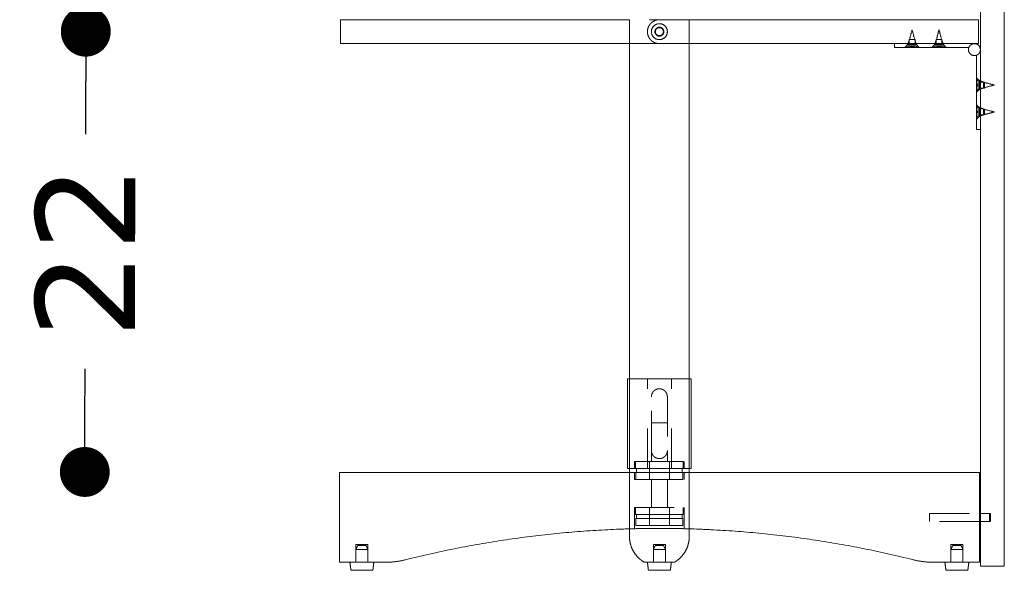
# Model space of a CAD drawing. Header units: centimetres. Extents: x 43 to 219, y 1 to 250.
# Tile 9 of 11: x 126 to 176, y 122 to 150. Entities that reach past the tile are written whole.
import ezdxf

# ---------------------------------------------------------------- set-up
doc = ezdxf.new("R2010")
doc.units = ezdxf.units.CM
doc.header["$MEASUREMENT"] = 0
doc.linetypes.add('Nascosto', pattern=[4, 2, -2])
doc.layers.add('Make2D$Nascosto$Curve', color=7, linetype='Nascosto', true_color=0x8c8c8c)
doc.layers.add('Make2D$Visibile$Curve', color=7, linetype='Continuous', true_color=0x000000)
doc.layers.add('Make2D$Visibile$CurveSilhouetteScena', color=7, linetype='Continuous', lineweight=50, true_color=0x000000)
doc.styles.get("Standard").update_dxf_attribs({"font": 'verdana.ttf'})
doc.dimstyles.new('MDF', dxfattribs={"dimtxt": 5, "dimasz": 2.5, "dimexe": 0.18, "dimexo": 0.0625, "dimgap": 2, "dimtad": 0, "dimdec": 0, "dimrnd": 1, "dimzin": 0, "dimdsep": 46, "dimtxsty": 'Standard', "dimblk": 'DOT', "dimcen": 0.09, "dimse1": 1, "dimse2": 1, "dimclrd": 1, "dimclrt": 1, "dimadec": 0, "dimazin": 0, "dimtfac": 1, "dimtdec": 0, "dimtofl": 0, "dimtmove": 0, "dimatfit": 3, "dimldrblk": 'DOTBLANK', "dimfxl": 1, "dimtfillclr": 1, "dimtolj": 1, "dimtzin": 0, "dimarcsym": 0})

# ---------------------------------------------------------------- blocks, each defined once
blk = doc.blocks.new('_Dot')
at = {"color": 0, "linetype": 'ByBlock', "lineweight": -2}
blk.add_line((-0.5, 0), (-1, 0), dxfattribs=at)
at = {"color": 0, "linetype": 'ByBlock', "const_width": 0.5}
blk.add_lwpolyline([(-0.25, 0, 1), (0.25, 0, 1)], format="xyb", close=True, dxfattribs=at)
blk = doc.blocks.new('*D24')
at = {"color": 1, "lineweight": -2, "transparency": 16777216}
for p, q in [((129.515, 179.619), (129.515, 171.352)), ((129.515, 151.419), (129.515, 159.686))]:
    blk.add_line(p, q, dxfattribs=at)
at = {"layer": 'Defpoints', "color": 0, "transparency": 16777216}
for p in [(129.515, 182.119), (142.284, 182.119), (142.284, 148.919)]:
    blk.add_point(p, dxfattribs=at)
at = {"color": 1, "lineweight": -2, "transparency": 16777216, "xscale": 2.5, "yscale": 2.5, "zscale": 2.5}
for p, rotation in [((129.515, 182.119), 90), ((129.515, 148.919), 270)]:
    blk.add_blockref('_Dot', p, dxfattribs=dict(at, rotation=rotation))
at = {"color": 1, "transparency": 16777216, "insert": (129.515, 165.519), "char_height": 5, "attachment_point": 5, "rotation": 90}
blk.add_mtext('\\A1;33', dxfattribs=at)
blk = doc.blocks.new('_DotBlank')
at = {"color": 0, "linetype": 'ByBlock', "lineweight": -2}
blk.add_line((-0.5, 0), (-1, 0), dxfattribs=at)
blk.add_circle((0, 0), 0.5, dxfattribs=at)
blk = doc.blocks.new('*D25')
at = {"color": 1, "lineweight": -2, "transparency": 16777216}
for p, q in [((129.509, 146.448), (129.503, 143.777)), ((129.471, 129.348), (129.477, 132.02))]:
    blk.add_line(p, q, dxfattribs=at)
at = {"layer": 'Defpoints', "color": 0, "transparency": 16777216}
for p in [(142.284, 148.919), (129.465, 126.848), (142.234, 126.819)]:
    blk.add_point(p, dxfattribs=at)
at = {"color": 1, "lineweight": -2, "transparency": 16777216, "xscale": 2.5, "yscale": 2.5, "zscale": 2.5}
for p, rotation in [((129.515, 148.948), 89.8703717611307), ((129.465, 126.848), 269.8703717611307)]:
    blk.add_blockref('_Dot', p, dxfattribs=dict(at, rotation=rotation))
at = {"color": 1, "transparency": 16777216, "insert": (129.49, 137.898), "char_height": 5, "attachment_point": 5, "rotation": 89.8704}
blk.add_mtext('\\A1;22', dxfattribs=at)

msp = doc.modelspace()

# ---------------------------------------------------------------- linework, layer by layer
at = {"layer": 'Make2D$Nascosto$Curve', "color": 0, "lineweight": 9}
for points, weights, knots in [([(159.784, 149.519), (159.036, 149.519), (158.284, 149.519), (157.532, 149.519), (156.784, 149.519)], [0.964312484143, 0.980912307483, 1, 0.980912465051, 0.964312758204], [486.275953, 486.275953, 486.275953, 502.654825, 502.654825, 519.033561, 519.033561, 519.033561]), ([(158.284, 149.519), (158.884, 149.519), (158.884, 148.919), (158.884, 148.319), (158.284, 148.319), (157.684, 148.319), (157.684, 148.919), (157.684, 149.519), (158.284, 149.519)], [1, 0.707106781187, 1, 0.707106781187, 1, 0.707106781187, 1, 0.707106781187, 1], [0, 0, 0, 9.424778, 9.424778, 18.849556, 18.849556, 28.274334, 28.274334, 37.699112, 37.699112, 37.699112]), ([(158.284, 149.144), (158.059, 149.144), (158.059, 148.919), (158.059, 148.694), (158.284, 148.694), (158.509, 148.694), (158.509, 148.919), (158.509, 149.144), (158.284, 149.144)], [1, 0.707106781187, 1, 0.707106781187, 1, 0.707106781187, 1, 0.707106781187, 1], [0, 0, 0, 3.534292, 3.534292, 7.068583, 7.068583, 10.602875, 10.602875, 14.137167, 14.137167, 14.137167]), ([(158.106, 148.828), (158.092, 148.856), (158.087, 148.887), (158.063, 149.031), (158.193, 149.098)], [0.903407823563, 0.938999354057, 1, 0.768009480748, 0.903522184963], [2.487296, 2.487296, 2.487296, 3.141593, 3.141593, 5.629939, 5.629939, 5.629939]), ([(158.193, 149.098), (158.193, 149.098), (158.193, 149.098), (158.236, 149.119), (158.284, 149.119), (158.484, 149.119), (158.484, 148.919), (158.484, 148.719), (158.284, 148.719), (158.162, 148.719), (158.106, 148.828)], [0.874965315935, 0.875034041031, 0.875102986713, 0.909730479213, 1, 0.707106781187, 1, 0.707106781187, 1, 0.797605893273, 0.874927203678], [-13.536535, -13.536535, -13.536535, -13.534608, -13.534608, -12.566371, -12.566371, -9.424778, -9.424778, -6.283185, -6.283185, -4.112292, -4.112292, -4.112292]), ([(170.734, 148.269), (170.734, 148.269), (170.959, 148.269), (171.184, 148.269), (171.184, 148.269)], [1, 0.707106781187, 1, 0.707106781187, 1], [-9, -9, -9, -4.5, -4.5, 0, 0, 0]), ([(170.809, 148.519), (170.809, 148.519), (170.959, 148.519), (171.109, 148.519), (171.109, 148.519)], [1, 0.707106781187, 1, 0.707106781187, 1], [4.712389, 4.712389, 4.712389, 7.068583, 7.068583, 9.424778, 9.424778, 9.424778]), ([(172.084, 148.269), (172.084, 148.269), (172.309, 148.269), (172.534, 148.269), (172.534, 148.269)], [1, 0.707106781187, 1, 0.707106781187, 1], [-9, -9, -9, -4.5, -4.5, 0, 0, 0]), ([(172.159, 148.519), (172.159, 148.519), (172.309, 148.519), (172.459, 148.519), (172.459, 148.519)], [1, 0.707106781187, 1, 0.707106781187, 1], [4.712389, 4.712389, 4.712389, 7.068583, 7.068583, 9.424778, 9.424778, 9.424778]), ([(172.189, 148.519), (172.21, 148.519), (172.259, 148.519), (172.379, 148.519), (172.429, 148.519), (172.439, 148.519), (172.439, 148.519)], [0.853553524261, 0.853693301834, 1, 0.707106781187, 1, 0.923806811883, 0.887255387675], [1.021993, 1.021993, 1.021993, 2.042035, 2.042035, 4.08407, 4.08407, 4.615285, 4.615285, 4.615285]), ([(172.189, 148.519), (172.21, 148.519), (172.259, 148.519), (172.379, 148.519), (172.429, 148.519), (172.439, 148.519), (172.439, 148.519)], [0.853553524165, 0.853693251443, 1, 0.707106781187, 1, 0.923806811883, 0.887255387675], [1.021993, 1.021993, 1.021993, 2.042035, 2.042035, 4.08407, 4.08407, 4.615285, 4.615285, 4.615285]), ([(174.384, 148.019), (174.384, 147.895), (174.296, 147.807), (174.263, 147.774), (174.22, 147.752)], [0.92461794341, 0.888375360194, 1, 0.954157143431, 0.933254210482], [5.36277, 5.36277, 5.36277, 8.018144, 8.018144, 9.108673, 9.108673, 9.108673]), ([(174.334, 146.469), (174.334, 146.469), (174.334, 146.244), (174.334, 146.019), (174.334, 146.019)], [1, 0.707106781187, 1, 0.707106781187, 1], [-9, -9, -9, -4.5, -4.5, 0, 0, 0]), ([(174.534, 146.394), (174.534, 146.394), (174.534, 146.244), (174.534, 146.094), (174.534, 146.094)], [1, 0.707106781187, 1, 0.707106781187, 1], [4.712389, 4.712389, 4.712389, 7.068583, 7.068583, 9.424778, 9.424778, 9.424778]), ([(174.584, 146.114), (174.584, 146.114), (174.584, 146.234), (174.584, 146.363), (174.584, 146.374), (174.584, 146.384), (174.584, 146.255), (174.584, 146.244), (174.584, 146.234)], [0.969126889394, 0.723455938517, 1, 0.707106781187, 1, 0.707106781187, 1, 0.967777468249, 0.942644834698], [-1.92805, -1.92805, -1.92805, 0, 0, 2.042035, 2.042035, 4.08407, 4.08407, 4.308724, 4.308724, 4.308724]), ([(174.334, 145.119), (174.334, 145.119), (174.334, 144.894), (174.334, 144.669), (174.334, 144.669)], [1, 0.707106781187, 1, 0.707106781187, 1], [-9, -9, -9, -4.5, -4.5, 0, 0, 0]), ([(174.534, 145.044), (174.534, 145.044), (174.534, 144.894), (174.534, 144.744), (174.534, 144.744)], [1, 0.707106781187, 1, 0.707106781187, 1], [4.712389, 4.712389, 4.712389, 7.068583, 7.068583, 9.424778, 9.424778, 9.424778]), ([(174.584, 144.764), (174.584, 144.764), (174.584, 144.894), (174.584, 145.024), (174.584, 145.024)], [1, 0.707106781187, 1, 0.70710677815, 1.00000000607], [0, 0, 0, 2.042035, 2.042035, 4.08407, 4.08407, 4.08407]), ([(157.884, 130.619), (157.884, 131.019), (158.284, 131.019), (158.684, 131.019), (158.684, 130.619)], [1, 0.707106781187, 1, 0.707106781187, 1], [-12.566371, -12.566371, -12.566371, -6.283185, -6.283185, 0, 0, 0]), ([(157.884, 129.319), (157.884, 129.319), (158.284, 129.319), (158.684, 129.319), (158.684, 129.319)], [1, 0.707106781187, 1, 0.707106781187, 1], [6.283185, 6.283185, 6.283185, 12.566371, 12.566371, 18.849556, 18.849556, 18.849556]), ([(158.684, 127.919), (158.684, 127.519), (158.284, 127.519), (157.884, 127.519), (157.884, 127.919)], [1, 0.707106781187, 1, 0.707106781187, 1], [-12.566371, -12.566371, -12.566371, -6.283185, -6.283185, 0, 0, 0]), ([(157.034, 127.369), (157.034, 127.369), (158.284, 127.369), (159.534, 127.369), (159.534, 127.369)], [1, 0.707106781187, 1, 0.707106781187, 1], [19.634954, 19.634954, 19.634954, 39.269908, 39.269908, 58.904862, 58.904862, 58.904862]), ([(157.034, 126.469), (157.034, 126.469), (158.284, 126.469), (159.534, 126.469), (159.534, 126.469)], [1, 0.707106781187, 1, 0.707106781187, 1], [-39.269908, -39.269908, -39.269908, -19.634954, -19.634954, 0, 0, 0]), ([(157.034, 125.069), (157.034, 125.069), (158.284, 125.069), (159.534, 125.069), (159.534, 125.069)], [1, 0.707106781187, 1, 0.707106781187, 1], [39.269908, 39.269908, 39.269908, 58.904862, 58.904862, 78.539816, 78.539816, 78.539816]), ([(158.117, 124.719), (158.659, 124.719), (159.072, 124.719), (159.484, 124.719), (159.484, 124.719)], [1, 0.909991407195, 1, 0.909991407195, 1], [0, 0, 0, 10.260792, 10.260792, 20.521584, 20.521584, 20.521584]), ([(158.121, 124.519), (158.651, 124.519), (159.055, 124.519), (159.459, 124.519), (159.459, 124.519)], [1, 0.909991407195, 1, 0.909991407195, 1], [-36.913714, -36.913714, -36.913714, -26.866688, -26.866688, -16.819663, -16.819663, -16.819663]), ([(171.834, 124.769), (171.834, 124.769), (171.834, 124.666), (171.834, 124.563), (171.834, 124.463)], [1, 0.861307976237, 1, 0.861307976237, 1], [8.302707, 8.302707, 8.302707, 10.434539, 10.434539, 12.566371, 12.566371, 12.566371]), ([(174.834, 124.463), (174.834, 124.563), (174.834, 124.666), (174.834, 124.769), (174.834, 124.769)], [1, 0.861307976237, 1, 0.861307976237, 1], [0, 0, 0, 2.131832, 2.131832, 4.263663, 4.263663, 4.263663]), ([(174.884, 124.369), (174.884, 124.369), (174.884, 124.569), (174.884, 124.769), (174.884, 124.769)], [1, 0.707106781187, 1, 0.707106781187, 1], [0, 0, 0, 3.141593, 3.141593, 6.283185, 6.283185, 6.283185]), ([(174.884, 124.769), (174.884, 124.769), (174.884, 124.569), (174.884, 124.369), (174.884, 124.369)], [1, 0.707106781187, 1, 0.707106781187, 1], [6.283185, 6.283185, 6.283185, 9.424778, 9.424778, 12.566371, 12.566371, 12.566371]), ([(158.121, 124.169), (158.651, 124.169), (159.055, 124.169), (159.459, 124.169), (159.459, 124.169)], [1, 0.909991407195, 1, 0.909991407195, 1], [0, 0, 0, 10.047025, 10.047025, 20.094051, 20.094051, 20.094051]), ([(143.063, 123.219), (143.063, 123.219), (143.363, 123.219), (143.663, 123.219), (143.663, 123.219)], [1, 0.707106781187, 1, 0.707106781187, 1], [0, 0, 0, 4.712389, 4.712389, 9.424778, 9.424778, 9.424778]), ([(172.905, 123.219), (172.905, 123.219), (173.205, 123.219), (173.505, 123.219), (173.505, 123.219)], [1, 0.707106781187, 1, 0.707106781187, 1], [0, 0, 0, 4.712389, 4.712389, 9.424778, 9.424778, 9.424778]), ([(158.834, 121.919), (158.834, 121.919), (158.284, 121.919), (157.734, 121.919), (157.734, 121.919)], [1, 0.707106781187, 1, 0.707106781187, 1], [-25.918139, -25.918139, -25.918139, -17.27876, -17.27876, -8.63938, -8.63938, -8.63938])]:
    msp.add_rational_spline(points, weights, degree=2, knots=knots, dxfattribs=at)
for points, degree in [([(158.106, 148.829), (158.106, 148.829), (158.106, 148.829), (158.106, 148.829)], 3), ([(158.462, 149.01), (158.462, 149.01), (158.462, 149.01), (158.462, 149.01)], 3), ([(158.462, 149.01), (158.462, 149.01), (158.462, 149.01), (158.462, 149.01)], 3), ([(170.584, 148.119), (170.659, 148.194), (170.734, 148.269)], 2), ([(170.634, 148.119), (170.676, 148.186), (170.717, 148.253), (170.759, 148.319)], 3), ([(170.709, 148.119), (170.742, 148.163), (170.774, 148.206)], 2), ([(170.734, 148.269), (170.734, 148.294), (170.734, 148.319)], 2), ([(170.747, 148.119), (170.761, 148.163), (170.774, 148.206)], 2), ([(170.759, 148.319), (170.782, 148.386), (170.806, 148.453), (170.829, 148.519)], 3), ([(170.774, 148.206), (170.867, 148.206), (170.959, 148.206)], 2), ([(170.809, 148.319), (170.809, 148.419), (170.809, 148.519)], 2), ([(170.817, 148.119), (170.85, 148.163), (170.883, 148.206)], 2), ([(170.91, 148.119), (170.896, 148.163), (170.883, 148.206)], 2), ([(170.894, 148.119), (170.926, 148.163), (170.959, 148.206)], 2), ([(170.932, 148.119), (170.946, 148.163), (170.959, 148.206)], 2), ([(170.959, 148.206), (170.973, 148.163), (170.986, 148.119)], 2), ([(171.036, 148.206), (170.997, 148.206), (170.959, 148.206)], 2), ([(171.024, 148.119), (170.992, 148.163), (170.959, 148.206)], 2), ([(171.009, 148.119), (171.022, 148.163), (171.036, 148.206)], 2), ([(171.101, 148.119), (171.068, 148.163), (171.036, 148.206)], 2), ([(171.144, 148.206), (171.09, 148.206), (171.036, 148.206)], 2), ([(171.089, 148.519), (171.112, 148.453), (171.136, 148.386), (171.159, 148.319)], 3), ([(171.109, 148.519), (171.109, 148.419), (171.109, 148.319)], 2), ([(171.209, 148.119), (171.177, 148.163), (171.144, 148.206)], 2), ([(171.171, 148.119), (171.157, 148.163), (171.144, 148.206)], 2), ([(171.159, 148.319), (171.201, 148.253), (171.242, 148.186), (171.284, 148.119)], 3), ([(171.184, 148.319), (171.184, 148.294), (171.184, 148.269)], 2), ([(171.184, 148.269), (171.259, 148.194), (171.334, 148.119)], 2), ([(171.934, 148.119), (172.009, 148.194), (172.084, 148.269)], 2), ([(171.984, 148.119), (172.026, 148.186), (172.067, 148.253), (172.109, 148.319)], 3), ([(172.059, 148.119), (172.092, 148.163), (172.124, 148.206)], 2), ([(172.084, 148.269), (172.084, 148.294), (172.084, 148.319)], 2), ([(172.097, 148.119), (172.111, 148.163), (172.124, 148.206)], 2), ([(172.109, 148.319), (172.132, 148.386), (172.156, 148.453), (172.179, 148.519)], 3), ([(172.124, 148.206), (172.217, 148.206), (172.309, 148.206)], 2), ([(172.159, 148.319), (172.159, 148.419), (172.159, 148.519)], 2), ([(172.167, 148.119), (172.2, 148.163), (172.233, 148.206)], 2), ([(172.26, 148.119), (172.246, 148.163), (172.233, 148.206)], 2), ([(172.244, 148.119), (172.276, 148.163), (172.309, 148.206)], 2), ([(172.282, 148.119), (172.296, 148.163), (172.309, 148.206)], 2), ([(172.309, 148.206), (172.323, 148.163), (172.336, 148.119)], 2), ([(172.386, 148.206), (172.347, 148.206), (172.309, 148.206)], 2), ([(172.374, 148.119), (172.342, 148.163), (172.309, 148.206)], 2), ([(172.359, 148.119), (172.372, 148.163), (172.386, 148.206)], 2), ([(172.451, 148.119), (172.418, 148.163), (172.386, 148.206)], 2), ([(172.494, 148.206), (172.44, 148.206), (172.386, 148.206)], 2), ([(172.494, 148.206), (172.44, 148.206), (172.386, 148.206)], 2), ([(172.439, 148.519), (172.462, 148.453), (172.486, 148.386), (172.509, 148.319)], 3), ([(172.459, 148.519), (172.459, 148.419), (172.459, 148.319)], 2), ([(172.559, 148.119), (172.527, 148.163), (172.494, 148.206)], 2), ([(172.521, 148.119), (172.507, 148.163), (172.494, 148.206)], 2), ([(172.509, 148.319), (172.551, 148.253), (172.592, 148.186), (172.634, 148.119)], 3), ([(172.534, 148.319), (172.534, 148.294), (172.534, 148.269)], 2), ([(172.534, 148.269), (172.609, 148.194), (172.684, 148.119)], 2), ([(170.894, 148.119), (170.902, 148.119), (170.91, 148.119)], 2), ([(171.209, 148.119), (171.155, 148.119), (171.101, 148.119)], 2), ([(172.097, 148.119), (172.171, 148.119), (172.244, 148.119)], 2), ([(172.097, 148.119), (172.171, 148.119), (172.244, 148.119)], 2), ([(172.244, 148.119), (172.252, 148.119), (172.26, 148.119)], 2), ([(172.244, 148.119), (172.252, 148.119), (172.26, 148.119)], 2), ([(172.559, 148.119), (172.505, 148.119), (172.451, 148.119)], 2), ([(172.559, 148.119), (172.505, 148.119), (172.451, 148.119)], 2), ([(174.184, 146.619), (174.259, 146.544), (174.334, 146.469)], 2), ([(174.184, 146.569), (174.251, 146.528), (174.317, 146.486), (174.384, 146.444)], 3), ([(174.184, 146.498), (174.227, 146.471), (174.271, 146.444)], 2), ([(174.184, 146.494), (174.227, 146.469), (174.271, 146.444)], 2), ([(174.184, 146.49), (174.227, 146.467), (174.271, 146.444)], 2), ([(174.184, 146.314), (174.227, 146.287), (174.271, 146.26)], 2), ([(174.271, 146.244), (174.227, 146.271), (174.184, 146.298)], 2), ([(174.184, 146.294), (174.227, 146.269), (174.271, 146.244)], 2), ([(174.184, 146.29), (174.227, 146.267), (174.271, 146.244)], 2), ([(174.184, 146.274), (174.227, 146.251), (174.271, 146.228)], 2), ([(174.184, 146.215), (174.227, 146.237), (174.271, 146.26)], 2), ([(174.184, 146.194), (174.227, 146.219), (174.271, 146.244)], 2), ([(174.184, 146.19), (174.227, 146.217), (174.271, 146.244)], 2), ([(174.184, 146.198), (174.227, 146.221), (174.271, 146.244)], 2), ([(174.184, 146.174), (174.227, 146.201), (174.271, 146.228)], 2), ([(174.271, 146.444), (174.271, 146.444), (174.271, 146.444)], 2), ([(174.271, 146.444), (174.271, 146.344), (174.271, 146.244)], 2), ([(174.271, 146.228), (174.271, 146.236), (174.271, 146.244)], 2), ([(174.271, 146.045), (174.271, 146.137), (174.271, 146.228)], 2), ([(174.334, 146.469), (174.359, 146.469), (174.384, 146.469)], 2), ([(174.384, 146.444), (174.451, 146.421), (174.517, 146.398), (174.584, 146.374)], 3), ([(174.384, 146.394), (174.459, 146.394), (174.534, 146.394)], 2), ([(174.534, 146.394), (174.559, 146.394), (174.584, 146.394)], 2), ([(174.184, 145.991), (174.227, 146.018), (174.271, 146.045)], 2), ([(174.184, 145.999), (174.227, 146.022), (174.271, 146.045)], 2), ([(174.184, 145.994), (174.227, 146.019), (174.271, 146.044)], 2), ([(174.384, 146.044), (174.317, 146.003), (174.251, 145.961), (174.184, 145.919)], 3), ([(174.334, 146.019), (174.259, 145.944), (174.184, 145.869)], 2), ([(174.271, 146.044), (174.271, 146.045), (174.271, 146.045)], 2), ([(174.384, 146.019), (174.359, 146.019), (174.334, 146.019)], 2), ([(174.584, 146.114), (174.517, 146.091), (174.451, 146.068), (174.384, 146.044)], 3), ([(174.534, 146.094), (174.459, 146.094), (174.384, 146.094)], 2), ([(174.584, 146.094), (174.559, 146.094), (174.534, 146.094)], 2), ([(174.184, 145.269), (174.259, 145.194), (174.334, 145.119)], 2), ([(174.184, 145.219), (174.251, 145.178), (174.317, 145.136), (174.384, 145.094)], 3), ([(174.184, 145.144), (174.227, 145.119), (174.271, 145.094)], 2), ([(174.184, 144.944), (174.227, 144.919), (174.271, 144.894)], 2), ([(174.184, 144.844), (174.227, 144.869), (174.271, 144.894)], 2), ([(174.271, 145.094), (174.271, 144.994), (174.271, 144.894)], 2), ([(174.271, 144.694), (174.271, 144.794), (174.271, 144.894)], 2), ([(174.334, 145.119), (174.359, 145.119), (174.384, 145.119)], 2), ([(174.384, 145.094), (174.451, 145.071), (174.517, 145.048), (174.584, 145.024)], 3), ([(174.384, 145.044), (174.459, 145.044), (174.534, 145.044)], 2), ([(174.584, 144.764), (174.484, 144.729), (174.384, 144.694)], 2), ([(174.534, 144.744), (174.459, 144.744), (174.384, 144.744)], 2), ([(175.084, 144.894), (174.834, 144.829), (174.584, 144.764)], 2), ([(174.184, 144.644), (174.227, 144.669), (174.271, 144.694)], 2), ([(174.384, 144.694), (174.284, 144.632), (174.184, 144.569)], 2), ([(174.334, 144.669), (174.259, 144.594), (174.184, 144.519)], 2), ([(174.384, 144.669), (174.359, 144.669), (174.334, 144.669)], 2), ([(158.884, 131.519), (158.284, 131.519), (157.684, 131.519)], 2), ([(157.684, 127.019), (157.684, 129.269), (157.684, 131.519)], 2), ([(158.884, 127.019), (158.884, 129.269), (158.884, 131.519)], 2), ([(157.884, 127.919), (157.884, 129.269), (157.884, 130.619)], 2), ([(158.684, 130.619), (158.684, 129.269), (158.684, 127.919)], 2), ([(157.884, 127.369), (157.884, 127.644), (157.884, 127.919)], 2), ([(158.684, 127.919), (158.684, 127.644), (158.684, 127.369)], 2), ([(157.034, 127.019), (157.034, 127.194), (157.034, 127.369)], 2), ([(157.084, 127.019), (157.084, 127.194), (157.084, 127.369)], 2), ([(157.134, 126.819), (157.134, 126.919), (157.134, 127.019)], 2), ([(157.684, 127.019), (158.284, 127.019), (158.884, 127.019)], 2), ([(157.784, 126.469), (157.784, 126.919), (157.784, 127.369)], 2), ([(158.784, 127.369), (158.784, 126.919), (158.784, 126.469)], 2), ([(159.434, 127.019), (159.434, 126.919), (159.434, 126.819)], 2), ([(159.484, 127.369), (159.484, 127.194), (159.484, 127.019)], 2), ([(159.534, 127.369), (159.534, 127.194), (159.534, 127.019)], 2), ([(157.034, 126.469), (157.034, 126.644), (157.034, 126.819)], 2), ([(157.109, 126.469), (157.109, 126.644), (157.109, 126.819)], 2), ([(157.884, 125.069), (157.884, 125.769), (157.884, 126.469)], 2), ([(158.684, 126.469), (158.684, 125.769), (158.684, 125.069)], 2), ([(159.459, 126.819), (159.459, 126.644), (159.459, 126.469)], 2), ([(159.534, 126.819), (159.534, 126.644), (159.534, 126.469)], 2), ([(157.034, 124.004), (157.034, 124.537), (157.034, 125.069)], 2), ([(157.084, 124.719), (157.084, 124.894), (157.084, 125.069)], 2), ([(157.784, 124.169), (157.784, 124.619), (157.784, 125.069)], 2), ([(158.784, 125.069), (158.784, 124.619), (158.784, 124.169)], 2), ([(159.484, 125.069), (159.484, 124.894), (159.484, 124.719)], 2), ([(159.534, 125.069), (159.534, 124.537), (159.534, 124.004)], 2), ([(157.109, 124.169), (157.109, 124.344), (157.109, 124.519)], 2), ([(157.134, 124.519), (157.134, 124.619), (157.134, 124.719)], 2), ([(159.434, 124.719), (159.434, 124.619), (159.434, 124.519)], 2), ([(159.459, 124.519), (159.459, 124.344), (159.459, 124.169)], 2), ([(171.834, 124.769), (173.084, 124.769), (174.334, 124.769)], 2), ([(174.384, 124.769), (174.634, 124.769), (174.884, 124.769)], 2), ([(174.334, 124.369), (173.084, 124.369), (171.834, 124.369)], 2), ([(174.834, 124.369), (174.609, 124.369), (174.384, 124.369)], 2), ([(174.884, 124.369), (174.859, 124.369), (174.834, 124.369)], 2), ([(143.063, 122.319), (143.063, 122.769), (143.063, 123.219)], 2), ([(143.063, 122.969), (143.113, 123.069), (143.163, 123.169)], 2), ([(143.563, 123.169), (143.613, 123.069), (143.663, 122.969)], 2), ([(143.663, 123.219), (143.663, 122.769), (143.663, 122.319)], 2), ([(157.984, 122.319), (157.984, 122.769), (157.984, 123.219)], 2), ([(157.984, 122.969), (157.984, 123.094), (157.984, 123.219)], 2), ([(157.984, 122.969), (158.034, 123.069), (158.084, 123.169)], 2), ([(158.484, 123.169), (158.534, 123.069), (158.584, 122.969)], 2), ([(158.584, 123.219), (158.584, 122.769), (158.584, 122.319)], 2), ([(172.905, 122.969), (172.905, 123.094), (172.905, 123.219)], 2), ([(172.905, 122.969), (172.955, 123.069), (173.005, 123.169)], 2), ([(172.905, 122.319), (172.905, 122.644), (172.905, 122.969)], 2), ([(173.405, 123.169), (173.455, 123.069), (173.505, 122.969)], 2), ([(173.505, 123.219), (173.505, 122.769), (173.505, 122.319)], 2)]:
    msp.add_open_spline(points, degree=degree, dxfattribs=at)
for points, knots in [([(170.829, 148.519), (170.868, 148.671), (170.908, 148.822), (170.947, 148.973), (170.951, 148.989), (170.955, 149.004), (170.959, 149.019)], [0.516748, 0.516748, 0.516748, 0.516748, 5.209402, 5.209402, 5.209402, 5.682984, 5.682984, 5.682984, 5.682984]), ([(170.959, 149.019), (170.963, 149.004), (170.967, 148.989), (170.971, 148.973), (171.01, 148.822), (171.05, 148.671), (171.089, 148.519)], [-0.473582, -0.473582, -0.473582, -0.473582, 0, 0, 0, 4.692655, 4.692655, 4.692655, 4.692655]), ([(172.179, 148.519), (172.218, 148.671), (172.258, 148.822), (172.297, 148.973), (172.301, 148.989), (172.305, 149.004), (172.309, 149.019)], [0.516748, 0.516748, 0.516748, 0.516748, 5.209402, 5.209402, 5.209402, 5.682984, 5.682984, 5.682984, 5.682984]), ([(172.309, 149.019), (172.313, 149.004), (172.317, 148.989), (172.321, 148.973), (172.36, 148.822), (172.4, 148.671), (172.439, 148.519)], [-0.473582, -0.473582, -0.473582, -0.473582, 0, 0, 0, 4.692655, 4.692655, 4.692655, 4.692655]), ([(174.584, 146.374), (174.736, 146.335), (174.887, 146.296), (175.038, 146.256), (175.054, 146.252), (175.069, 146.248), (175.084, 146.244)], [0.516748, 0.516748, 0.516748, 0.516748, 5.209402, 5.209402, 5.209402, 5.682984, 5.682984, 5.682984, 5.682984]), ([(175.084, 146.244), (175.069, 146.24), (175.054, 146.236), (175.038, 146.232), (174.887, 146.193), (174.736, 146.154), (174.584, 146.114)], [-0.473582, -0.473582, -0.473582, -0.473582, 0, 0, 0, 4.692655, 4.692655, 4.692655, 4.692655]), ([(174.584, 145.024), (174.736, 144.985), (174.887, 144.946), (175.038, 144.906), (175.054, 144.902), (175.069, 144.898), (175.084, 144.894)], [0.516748, 0.516748, 0.516748, 0.516748, 5.209402, 5.209402, 5.209402, 5.682984, 5.682984, 5.682984, 5.682984]), ([(157.372, 124.011), (157.204, 124.008), (157.029, 124.005), (156.827, 123.999), (156.805, 123.998), (156.784, 123.998)], [0, 0, 0, 0, 6.07832, 6.07832, 6.783828, 6.783828, 6.783828, 6.783828]), ([(157.372, 124.011), (157.439, 124.013), (157.508, 124.014), (157.653, 124.016), (157.728, 124.016), (157.844, 124.017), (157.883, 124.018), (157.962, 124.018), (158.002, 124.019), (158.122, 124.019), (158.202, 124.019), (158.363, 124.019), (158.445, 124.019), (158.605, 124.018), (158.683, 124.018), (158.799, 124.017), (158.837, 124.016), (158.913, 124.016), (158.95, 124.015), (159.06, 124.014), (159.13, 124.013), (159.197, 124.011)], [-19.436276, -19.436276, -19.436276, -19.436276, -17.006741, -17.006741, -14.577207, -14.577207, -13.36244, -13.36244, -12.147672, -12.147672, -9.718138, -9.718138, -7.288603, -7.288603, -4.859069, -4.859069, -3.644302, -3.644302, -2.429534, -2.429534, 0, 0, 0, 0]), ([(159.784, 123.998), (159.762, 123.998), (159.741, 123.999), (159.539, 124.005), (159.364, 124.008), (159.197, 124.011)], [17.509987, 17.509987, 17.509987, 17.509987, 18.234963, 18.234963, 24.313284, 24.313284, 24.313284, 24.313284])]:
    msp.add_open_spline(points, degree=3, knots=knots, dxfattribs=at)
for points, weights in [([(156.784, 148.319), (157.532, 148.319), (158.284, 148.319)], [0.964312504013, 0.980909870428, 0.999994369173]), ([(158.284, 148.319), (159.036, 148.319), (159.784, 148.319)], [0.999992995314, 0.980909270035, 0.964312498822]), ([(174.22, 147.752), (174.203, 147.743), (174.184, 147.736)], [0.963605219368, 0.979516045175, 1]), ([(174.584, 146.394), (174.584, 146.394), (174.584, 146.374)], [1, 0.900330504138, 0.868494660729]), ([(174.584, 146.114), (174.584, 146.094), (174.584, 146.094)], [0.868446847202, 0.900255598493, 1]), ([(174.184, 145.144), (174.184, 145.219), (174.184, 145.219)], [0.855371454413, 0.869870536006, 1]), ([(174.184, 144.569), (174.184, 144.572), (174.184, 144.644)], [0.990990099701, 0.869363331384, 0.855372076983]), ([(156.97, 131.519), (156.854, 131.519), (156.784, 131.519)], [1, 0.981040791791, 0.977817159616]), ([(156.97, 131.519), (157.684, 131.519), (157.684, 131.519)], [1, 0.954313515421, 1]), ([(158.884, 131.519), (158.884, 131.519), (159.598, 131.519)], [1, 0.95431351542, 1]), ([(159.784, 131.519), (159.714, 131.519), (159.598, 131.519)], [0.977814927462, 0.981034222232, 1]), ([(156.784, 127.019), (156.855, 127.019), (156.97, 127.019)], [0.977818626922, 0.981045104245, 1]), ([(157.684, 127.019), (157.684, 127.019), (156.97, 127.019)], [1, 0.954313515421, 1]), ([(159.484, 127.369), (159.484, 127.369), (158.784, 127.369)], [1, 0.790016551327, 0.881119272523]), ([(159.598, 127.019), (158.884, 127.019), (158.884, 127.019)], [1, 0.95431351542, 1]), ([(159.598, 127.019), (159.714, 127.019), (159.784, 127.019)], [1, 0.981037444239, 0.977816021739]), ([(156.784, 126.819), (157.092, 126.819), (157.372, 126.819)], [0.981543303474, 0.987166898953, 1]), ([(159.197, 126.819), (158.284, 126.819), (157.372, 126.819)], [1, 0.821428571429, 1]), ([(159.459, 126.469), (159.459, 126.469), (158.784, 126.469)], [1, 0.791798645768, 0.879594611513]), ([(159.197, 126.819), (159.476, 126.819), (159.784, 126.819)], [1, 0.987165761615, 0.981542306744]), ([(157.084, 124.719), (157.084, 124.719), (158.117, 124.719)], [1, 0.754614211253, 1]), ([(158.121, 124.519), (157.109, 124.519), (157.109, 124.519)], [1, 0.754614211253, 1]), ([(171.834, 124.463), (171.834, 124.369), (171.834, 124.369)], [1, 0.875232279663, 1]), ([(174.834, 124.369), (174.834, 124.369), (174.834, 124.463)], [1, 0.875232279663, 1]), ([(157.109, 124.169), (157.109, 124.169), (158.121, 124.169)], [1, 0.754614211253, 1]), ([(143.063, 122.969), (143.063, 122.969), (143.363, 122.969)], [1, 0.707106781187, 1]), ([(143.363, 123.169), (143.163, 123.169), (143.163, 123.169)], [1, 0.707106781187, 1]), ([(143.563, 123.169), (143.563, 123.169), (143.363, 123.169)], [1, 0.707106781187, 1]), ([(143.363, 122.969), (143.663, 122.969), (143.663, 122.969)], [1, 0.707106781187, 1]), ([(157.984, 123.219), (157.984, 123.219), (158.284, 123.219)], [1, 0.707106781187, 1]), ([(157.984, 122.969), (157.984, 122.969), (158.284, 122.969)], [1, 0.707106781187, 1]), ([(157.984, 122.969), (157.984, 122.969), (158.284, 122.969)], [1, 0.707106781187, 1]), ([(158.284, 123.169), (158.084, 123.169), (158.084, 123.169)], [1, 0.707106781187, 1]), ([(158.284, 123.219), (158.584, 123.219), (158.584, 123.219)], [1, 0.707106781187, 1]), ([(158.484, 123.169), (158.484, 123.169), (158.284, 123.169)], [1, 0.707106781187, 1]), ([(158.484, 123.169), (158.484, 123.169), (158.284, 123.169)], [1, 0.707106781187, 1]), ([(158.284, 122.969), (158.584, 122.969), (158.584, 122.969)], [1, 0.707106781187, 1]), ([(172.905, 122.969), (172.905, 122.969), (173.205, 122.969)], [1, 0.707106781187, 1]), ([(173.205, 123.169), (173.005, 123.169), (173.005, 123.169)], [1, 0.707106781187, 1]), ([(173.405, 123.169), (173.405, 123.169), (173.205, 123.169)], [1, 0.707106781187, 1]), ([(173.205, 122.969), (173.505, 122.969), (173.505, 122.969)], [1, 0.707106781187, 1]), ([(157.755, 122.319), (157.974, 122.319), (158.284, 122.319)], [0.853553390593, 0.853553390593, 1]), ([(159.032, 122.319), (159.032, 122.319), (158.284, 122.319)], [1, 0.707106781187, 1]), ([(158.584, 122.319), (158.884, 122.319), (158.884, 122.319)], [0.868347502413, 0.807007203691, 1])]:
    msp.add_rational_spline(points, weights, degree=2, dxfattribs=at)
at = {"layer": 'Make2D$Visibile$Curve', "color": 0, "lineweight": 9}
for points in [[(175.584, 122.119), (175.584, 152.419), (175.584, 182.719)], [(174.384, 177.219), (174.384, 162.619), (174.384, 148.019)], [(142.284, 148.319), (142.284, 148.919), (142.284, 149.519)], [(156.784, 148.319), (156.784, 148.919), (156.784, 149.519)], [(159.784, 149.519), (159.784, 148.919), (159.784, 148.319)], [(174.284, 149.519), (174.284, 148.919), (174.284, 148.319)], [(156.784, 131.519), (156.784, 139.919), (156.784, 148.319)], [(159.784, 148.319), (159.784, 139.919), (159.784, 131.519)], [(170.084, 148.119), (170.084, 148.219), (170.084, 148.319)], [(171.384, 148.119), (172.593, 148.119), (173.801, 148.119)], [(174.184, 145.319), (174.184, 146.528), (174.184, 147.736)], [(174.384, 148.019), (174.384, 146.019), (174.384, 144.019)], [(174.184, 145.869), (174.184, 145.869), (174.184, 145.869)], [(174.384, 144.019), (174.284, 144.019), (174.184, 144.019)], [(174.384, 144.019), (174.384, 134.394), (174.384, 124.769)], [(156.684, 127.019), (156.684, 129.269), (156.684, 131.519)], [(156.784, 127.019), (156.784, 129.269), (156.784, 131.519)], [(159.784, 131.519), (159.784, 129.269), (159.784, 127.019)], [(159.884, 131.519), (159.884, 129.269), (159.884, 127.019)], [(156.784, 126.819), (156.784, 126.919), (156.784, 127.019)], [(159.784, 127.019), (159.784, 126.919), (159.784, 126.819)], [(142.234, 122.319), (142.234, 124.569), (142.234, 126.819)], [(155.09, 126.819), (148.662, 126.819), (142.234, 126.819)], [(156.784, 123.998), (156.784, 125.409), (156.784, 126.819)], [(159.784, 126.819), (159.784, 125.409), (159.784, 123.998)], [(174.334, 126.819), (167.906, 126.819), (161.478, 126.819)], [(174.334, 124.769), (174.334, 125.794), (174.334, 126.819)], [(174.334, 124.769), (174.359, 124.769), (174.384, 124.769)], [(174.334, 124.369), (174.334, 124.569), (174.334, 124.769)], [(174.384, 124.769), (174.384, 124.569), (174.384, 124.369)], [(156.784, 123.619), (156.784, 123.809), (156.784, 123.998)], [(159.784, 123.998), (159.784, 123.809), (159.784, 123.619)], [(174.334, 122.319), (174.334, 123.344), (174.334, 124.369)], [(174.384, 124.369), (174.359, 124.369), (174.334, 124.369)], [(174.384, 124.369), (174.384, 123.244), (174.384, 122.119)], [(142.234, 122.319), (142.499, 122.319), (142.763, 122.319)], [(142.813, 121.919), (142.788, 122.119), (142.763, 122.319)], [(142.763, 122.319), (143.363, 122.319), (143.963, 122.319)], [(143.963, 122.319), (143.938, 122.119), (143.913, 121.919)], [(143.963, 122.319), (144.227, 122.319), (144.492, 122.319)], [(157.734, 121.919), (157.709, 122.119), (157.684, 122.319)], [(158.884, 122.319), (158.859, 122.119), (158.834, 121.919)], [(172.077, 122.319), (172.341, 122.319), (172.605, 122.319)], [(172.655, 121.919), (172.63, 122.119), (172.605, 122.319)], [(172.605, 122.319), (173.205, 122.319), (173.805, 122.319)], [(173.805, 122.319), (173.78, 122.119), (173.755, 121.919)], [(173.805, 122.319), (174.07, 122.319), (174.334, 122.319)], [(174.384, 122.119), (174.984, 122.119), (175.584, 122.119)]]:
    msp.add_open_spline(points, degree=2, dxfattribs=at)
for points, weights in [([(156.784, 149.519), (142.284, 149.519), (142.284, 149.519)], [0.964312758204, 0.726194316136, 1]), ([(174.284, 149.519), (174.284, 149.519), (159.784, 149.519)], [1, 0.726194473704, 0.964312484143]), ([(142.284, 148.319), (142.284, 148.319), (156.784, 148.319)], [1, 0.72619446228, 0.964312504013]), ([(159.784, 148.319), (165.921, 148.319), (170.084, 148.319)], [0.964312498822, 0.846793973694, 0.853965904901]), ([(170.084, 148.319), (173.327, 148.319), (174.084, 148.319)], [0.853965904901, 0.859637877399, 0.943298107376]), ([(174.084, 148.319), (174.284, 148.319), (174.284, 148.319)], [0.943298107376, 0.968195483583, 1]), ([(174.084, 148.319), (174.384, 148.319), (174.384, 148.019)], [1, 0.707106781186, 1]), ([(174.384, 148.019), (174.384, 148.091), (174.351, 148.156)], [1, 0.909550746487, 0.874965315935]), ([(170.084, 148.119), (170.084, 148.119), (171.384, 148.119)], [1, 0.707106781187, 1]), ([(174.184, 145.319), (174.184, 144.019), (174.184, 144.019)], [1, 0.707106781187, 1]), ([(156.784, 131.519), (156.684, 131.519), (156.684, 131.519)], [0.977817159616, 0.97327272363, 1]), ([(159.884, 131.519), (159.884, 131.519), (159.784, 131.519)], [1, 0.973279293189, 0.977814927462]), ([(156.684, 127.019), (156.684, 127.019), (156.784, 127.019)], [1, 0.973268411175, 0.977818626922]), ([(159.784, 127.019), (159.884, 127.019), (159.884, 127.019)], [0.977816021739, 0.973276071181, 1]), ([(155.09, 126.819), (155.979, 126.819), (156.784, 126.819)], [1, 0.967146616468, 0.981543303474]), ([(159.784, 126.819), (160.589, 126.819), (161.478, 126.819)], [0.981542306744, 0.967147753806, 1]), ([(145.584, 122.454), (150.27, 123.627), (155.09, 123.922)], [1, 0.995763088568, 1]), ([(161.478, 123.922), (166.299, 123.627), (170.984, 122.454)], [1, 0.995763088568, 1]), ([(144.492, 122.319), (145.046, 122.319), (145.584, 122.454)], [1, 0.992489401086, 1]), ([(170.984, 122.454), (171.522, 122.319), (172.077, 122.319)], [1, 0.992489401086, 1])]:
    msp.add_rational_spline(points, weights, degree=2, dxfattribs=at)
for points, weights, knots in [([(157.974, 149.171), (158.226, 149.482), (158.536, 149.23), (158.847, 148.978), (158.595, 148.667), (158.343, 148.357), (158.032, 148.609), (157.721, 148.861), (157.974, 149.171)], [1, 0.707106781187, 1, 0.707106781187, 1, 0.707106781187, 1, 0.707106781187, 1], [0, 0, 0, 6.283185, 6.283185, 12.566371, 12.566371, 18.849556, 18.849556, 25.132741, 25.132741, 25.132741]), ([(174.184, 147.736), (174.053, 147.69), (173.932, 147.761), (173.812, 147.831), (173.788, 147.969), (173.765, 148.106), (173.855, 148.213), (173.945, 148.319), (174.084, 148.319)], [1, 0.906794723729, 1, 0.906794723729, 1, 0.906794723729, 1, 0.906794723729, 1], [0, 0, 0, 2.789424, 2.789424, 5.578847, 5.578847, 8.368271, 8.368271, 11.157695, 11.157695, 11.157695]), ([(157.536, 122.319), (157.364, 122.418), (157.223, 122.559), (157.004, 122.778), (156.889, 123.067), (156.784, 123.333), (156.784, 123.619)], [0.868494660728, 0.853553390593, 0.853553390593, 0.853553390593, 0.890165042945, 0.926776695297, 1], [7.966341, 7.966341, 7.966341, 11.935511, 11.935511, 18.148714, 18.148714, 23.871021, 23.871021, 23.871021]), ([(159.032, 122.319), (159.204, 122.418), (159.345, 122.559), (159.564, 122.778), (159.679, 123.067), (159.784, 123.333), (159.784, 123.619)], [0.868494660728, 0.853553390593, 0.853553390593, 0.853553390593, 0.890165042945, 0.926776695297, 1], [7.966341, 7.966341, 7.966341, 11.935511, 11.935511, 18.148714, 18.148714, 23.871021, 23.871021, 23.871021]), ([(157.536, 122.319), (157.536, 122.319), (158.284, 122.319), (159.032, 122.319), (159.032, 122.319)], [1, 0.707106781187, 1, 0.707106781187, 1], [11.754763, 11.754763, 11.754763, 23.509527, 23.509527, 35.26429, 35.26429, 35.26429]), ([(143.913, 121.919), (143.913, 121.919), (143.363, 121.919), (142.813, 121.919), (142.813, 121.919)], [1, 0.707106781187, 1, 0.707106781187, 1], [-25.918139, -25.918139, -25.918139, -17.27876, -17.27876, -8.63938, -8.63938, -8.63938]), ([(158.834, 121.919), (158.834, 121.919), (158.284, 121.919), (157.734, 121.919), (157.734, 121.919)], [1, 0.707106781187, 1, 0.707106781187, 1], [-25.918139, -25.918139, -25.918139, -17.27876, -17.27876, -8.63938, -8.63938, -8.63938]), ([(173.755, 121.919), (173.755, 121.919), (173.205, 121.919), (172.655, 121.919), (172.655, 121.919)], [1, 0.707106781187, 1, 0.707106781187, 1], [-25.918139, -25.918139, -25.918139, -17.27876, -17.27876, -8.63938, -8.63938, -8.63938])]:
    msp.add_rational_spline(points, weights, degree=2, knots=knots, dxfattribs=at)
for points, knots in [([(156.784, 123.998), (156.714, 123.996), (156.642, 123.994), (156.476, 123.988), (156.379, 123.985), (156.089, 123.974), (155.893, 123.965), (155.495, 123.945), (155.294, 123.934), (155.09, 123.922)], [6.783828, 6.783828, 6.783828, 6.783828, 9.11748, 9.11748, 12.15664, 12.15664, 18.23496, 18.23496, 24.31328, 24.31328, 24.31328, 24.31328]), ([(161.478, 123.922), (161.274, 123.934), (161.072, 123.945), (160.773, 123.96), (160.674, 123.965), (160.476, 123.973), (160.377, 123.977), (160.11, 123.988), (159.945, 123.993), (159.784, 123.998)], [0, 0, 0, 0, 6.078321, 6.078321, 9.117482, 9.117482, 12.156642, 12.156642, 17.509987, 17.509987, 17.509987, 17.509987])]:
    msp.add_open_spline(points, degree=3, knots=knots, dxfattribs=at)
at = {"layer": 'Make2D$Visibile$CurveSilhouetteScena', "color": 0, "lineweight": 9}
for points in [[(175.584, 122.119), (175.584, 152.419), (175.584, 182.719)], [(174.384, 177.219), (174.384, 162.619), (174.384, 148.019)], [(142.284, 148.319), (142.284, 148.919), (142.284, 149.519)], [(174.284, 149.519), (174.284, 148.919), (174.284, 148.319)], [(156.784, 131.519), (156.784, 139.919), (156.784, 148.319)], [(159.784, 148.319), (159.784, 139.919), (159.784, 131.519)], [(170.084, 148.119), (170.084, 148.219), (170.084, 148.319)], [(171.384, 148.119), (172.593, 148.119), (173.801, 148.119)], [(174.184, 145.319), (174.184, 146.528), (174.184, 147.736)], [(174.184, 145.869), (174.184, 145.869), (174.184, 145.869)], [(174.384, 144.019), (174.284, 144.019), (174.184, 144.019)], [(174.384, 144.019), (174.384, 134.394), (174.384, 124.769)], [(156.684, 127.019), (156.684, 129.269), (156.684, 131.519)], [(159.884, 131.519), (159.884, 129.269), (159.884, 127.019)], [(156.784, 126.819), (156.784, 126.919), (156.784, 127.019)], [(159.784, 127.019), (159.784, 126.919), (159.784, 126.819)], [(142.234, 122.319), (142.234, 124.569), (142.234, 126.819)], [(155.09, 126.819), (148.662, 126.819), (142.234, 126.819)], [(174.334, 126.819), (167.906, 126.819), (161.478, 126.819)], [(174.334, 124.769), (174.334, 125.794), (174.334, 126.819)], [(174.334, 124.769), (174.359, 124.769), (174.384, 124.769)], [(156.784, 123.619), (156.784, 123.809), (156.784, 123.998)], [(159.784, 123.998), (159.784, 123.809), (159.784, 123.619)], [(174.334, 122.319), (174.334, 123.344), (174.334, 124.369)], [(174.384, 124.369), (174.359, 124.369), (174.334, 124.369)], [(174.384, 124.369), (174.384, 123.244), (174.384, 122.119)], [(142.234, 122.319), (142.499, 122.319), (142.763, 122.319)], [(142.813, 121.919), (142.788, 122.119), (142.763, 122.319)], [(143.963, 122.319), (143.938, 122.119), (143.913, 121.919)], [(143.963, 122.319), (144.227, 122.319), (144.492, 122.319)], [(157.734, 121.919), (157.709, 122.119), (157.684, 122.319)], [(158.884, 122.319), (158.859, 122.119), (158.834, 121.919)], [(172.077, 122.319), (172.341, 122.319), (172.605, 122.319)], [(172.655, 121.919), (172.63, 122.119), (172.605, 122.319)], [(173.805, 122.319), (173.78, 122.119), (173.755, 121.919)], [(173.805, 122.319), (174.07, 122.319), (174.334, 122.319)], [(174.384, 122.119), (174.984, 122.119), (175.584, 122.119)]]:
    msp.add_open_spline(points, degree=2, dxfattribs=at)
for points, weights in [([(156.784, 149.519), (142.284, 149.519), (142.284, 149.519)], [0.964312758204, 0.726194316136, 1]), ([(174.284, 149.519), (174.284, 149.519), (159.784, 149.519)], [1, 0.726194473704, 0.964312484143]), ([(142.284, 148.319), (142.284, 148.319), (156.784, 148.319)], [1, 0.72619446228, 0.964312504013]), ([(159.784, 148.319), (165.921, 148.319), (170.084, 148.319)], [0.964312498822, 0.846793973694, 0.853965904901]), ([(174.084, 148.319), (174.284, 148.319), (174.284, 148.319)], [0.943298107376, 0.968195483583, 1]), ([(174.084, 148.319), (174.384, 148.319), (174.384, 148.019)], [1, 0.707106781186, 1]), ([(174.384, 148.019), (174.384, 148.091), (174.351, 148.156)], [1, 0.909550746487, 0.874965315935]), ([(170.084, 148.119), (170.084, 148.119), (171.384, 148.119)], [1, 0.707106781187, 1]), ([(174.184, 145.319), (174.184, 144.019), (174.184, 144.019)], [1, 0.707106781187, 1]), ([(156.784, 131.519), (156.684, 131.519), (156.684, 131.519)], [0.977817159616, 0.97327272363, 1]), ([(159.884, 131.519), (159.884, 131.519), (159.784, 131.519)], [1, 0.973279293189, 0.977814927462]), ([(156.684, 127.019), (156.684, 127.019), (156.784, 127.019)], [1, 0.973268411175, 0.977818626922]), ([(159.784, 127.019), (159.884, 127.019), (159.884, 127.019)], [0.977816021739, 0.973276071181, 1]), ([(155.09, 126.819), (155.979, 126.819), (156.784, 126.819)], [1, 0.967146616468, 0.981543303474]), ([(159.784, 126.819), (160.589, 126.819), (161.478, 126.819)], [0.981542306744, 0.967147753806, 1]), ([(145.584, 122.454), (150.27, 123.627), (155.09, 123.922)], [1, 0.995763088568, 1]), ([(161.478, 123.922), (166.299, 123.627), (170.984, 122.454)], [1, 0.995763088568, 1]), ([(144.492, 122.319), (145.046, 122.319), (145.584, 122.454)], [1, 0.992489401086, 1]), ([(170.984, 122.454), (171.522, 122.319), (172.077, 122.319)], [1, 0.992489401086, 1])]:
    msp.add_rational_spline(points, weights, degree=2, dxfattribs=at)
for points, weights, knots in [([(174.184, 147.736), (174.053, 147.69), (173.932, 147.761), (173.812, 147.831), (173.788, 147.969), (173.765, 148.106), (173.855, 148.213), (173.945, 148.319), (174.084, 148.319)], [1, 0.906794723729, 1, 0.906794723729, 1, 0.906794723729, 1, 0.906794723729, 1], [0, 0, 0, 2.789424, 2.789424, 5.578847, 5.578847, 8.368271, 8.368271, 11.157695, 11.157695, 11.157695]), ([(157.536, 122.319), (157.364, 122.418), (157.223, 122.559), (157.004, 122.778), (156.889, 123.067), (156.784, 123.333), (156.784, 123.619)], [0.868494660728, 0.853553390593, 0.853553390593, 0.853553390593, 0.890165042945, 0.926776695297, 1], [7.966341, 7.966341, 7.966341, 11.935511, 11.935511, 18.148714, 18.148714, 23.871021, 23.871021, 23.871021]), ([(159.032, 122.319), (159.204, 122.418), (159.345, 122.559), (159.564, 122.778), (159.679, 123.067), (159.784, 123.333), (159.784, 123.619)], [0.868494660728, 0.853553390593, 0.853553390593, 0.853553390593, 0.890165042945, 0.926776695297, 1], [7.966341, 7.966341, 7.966341, 11.935511, 11.935511, 18.148714, 18.148714, 23.871021, 23.871021, 23.871021]), ([(143.913, 121.919), (143.913, 121.919), (143.363, 121.919), (142.813, 121.919), (142.813, 121.919)], [1, 0.707106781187, 1, 0.707106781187, 1], [-25.918139, -25.918139, -25.918139, -17.27876, -17.27876, -8.63938, -8.63938, -8.63938]), ([(173.755, 121.919), (173.755, 121.919), (173.205, 121.919), (172.655, 121.919), (172.655, 121.919)], [1, 0.707106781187, 1, 0.707106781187, 1], [-25.918139, -25.918139, -25.918139, -17.27876, -17.27876, -8.63938, -8.63938, -8.63938])]:
    msp.add_rational_spline(points, weights, degree=2, knots=knots, dxfattribs=at)
for points, knots in [([(156.784, 123.998), (156.714, 123.996), (156.642, 123.994), (156.476, 123.988), (156.379, 123.985), (156.089, 123.974), (155.893, 123.965), (155.495, 123.945), (155.294, 123.934), (155.09, 123.922)], [6.783828, 6.783828, 6.783828, 6.783828, 9.11748, 9.11748, 12.15664, 12.15664, 18.23496, 18.23496, 24.31328, 24.31328, 24.31328, 24.31328]), ([(161.478, 123.922), (161.274, 123.934), (161.072, 123.945), (160.773, 123.96), (160.674, 123.965), (160.476, 123.973), (160.377, 123.977), (160.11, 123.988), (159.945, 123.993), (159.784, 123.998)], [0, 0, 0, 0, 6.078321, 6.078321, 9.117482, 9.117482, 12.156642, 12.156642, 17.509987, 17.509987, 17.509987, 17.509987])]:
    msp.add_open_spline(points, degree=3, knots=knots, dxfattribs=at)

# ---------------------------------------------------------------- dimensions: what is measured, and where the dimension line sits
at = {"color": 3}
dim = msp.add_linear_dim(base=(129.515, 182.119), p1=(142.284, 148.919), p2=(142.284, 182.119), angle=90, dimstyle='MDF', dxfattribs=at)
dim.commit()
dim.dimension.update_dxf_attribs({"geometry": '*D24', "text_midpoint": (129.515, 165.519)})
dim = msp.add_aligned_dim(p1=(142.284, 148.919), p2=(142.234, 126.819), distance=-12.769, dimstyle='MDF', dxfattribs=at)
dim.commit()
dim.dimension.update_dxf_attribs({"geometry": '*D25', "text_midpoint": (129.49, 137.898)})

doc.saveas('drawing.dxf')
